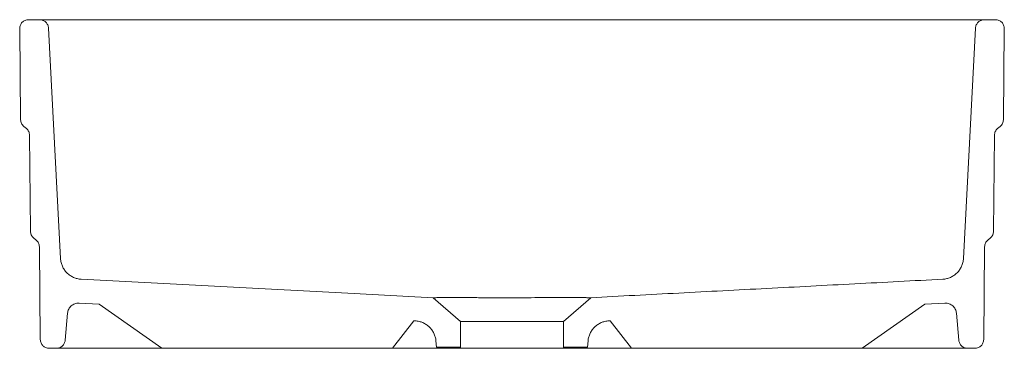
# Model space of a CAD drawing. Header units: millimetres. Extents: x 4297.911 to 4298.361, y 2112.83 to 2112.98.
import ezdxf

# ---------------------------------------------------------------- set-up
doc = ezdxf.new("R2010")
doc.units = ezdxf.units.MM
doc.layers.add('SANINDUSA', color=3, linetype='Continuous')

msp = doc.modelspace()

# ---------------------------------------------------------------- linework, layer by layer
at = {"layer": 'SANINDUSA', "linetype": 'Continuous', "lineweight": 15}
for p, q in [((4297.91979, 2112.9801), (4297.91463, 2112.9801)), ((4297.91979, 2112.9801), (4298.35138, 2112.9801)), ((4298.35655, 2112.9801), (4298.35138, 2112.9801)), ((4297.91063, 2112.97606), (4297.91104, 2112.93444)), ((4297.92379, 2112.97631), (4297.9293, 2112.87109)), ((4298.34188, 2112.87109), (4298.34739, 2112.97631)), ((4298.36013, 2112.93444), (4298.36055, 2112.97606)), ((4297.91369, 2112.9304), (4297.91247, 2112.93142)), ((4298.3587, 2112.93142), (4298.35749, 2112.9304)), ((4297.91555, 2112.88356), (4297.91512, 2112.92738)), ((4298.35606, 2112.92738), (4298.35562, 2112.88356)), ((4297.9182, 2112.87952), (4297.91698, 2112.88053)), ((4298.35419, 2112.88053), (4298.35298, 2112.87952)), ((4297.92005, 2112.83406), (4297.91962, 2112.87649)), ((4298.35155, 2112.87649), (4298.35113, 2112.83406)), ((4298.0996, 2112.8532), (4298.11209, 2112.84235)), ((4298.15909, 2112.84235), (4298.17159, 2112.85321)), ((4297.94696, 2112.85019), (4297.93773, 2112.85067)), ((4297.97564, 2112.8301), (4297.94696, 2112.85019)), ((4298.29553, 2112.8301), (4298.32422, 2112.85019)), ((4298.33344, 2112.85067), (4298.32422, 2112.85019)), ((4297.93249, 2112.84611), (4297.93141, 2112.83375)), ((4298.33977, 2112.83375), (4298.33869, 2112.84611)), ((4298.09073, 2112.84265), (4298.08092, 2112.8301)), ((4298.09139, 2112.84262), (4298.09073, 2112.84265)), ((4298.11209, 2112.84235), (4298.15909, 2112.84235)), ((4298.11209, 2112.84235), (4298.11209, 2112.8301)), ((4298.15909, 2112.8301), (4298.15909, 2112.84235)), ((4298.18045, 2112.84265), (4298.17978, 2112.84262)), ((4298.18045, 2112.84265), (4298.19025, 2112.8301)), ((4298.10083, 2112.8335), (4298.10109, 2112.83055)), ((4298.17009, 2112.83055), (4298.17035, 2112.8335)), ((4297.92742, 2112.8301), (4297.92405, 2112.8301)), ((4297.97564, 2112.8301), (4297.92742, 2112.8301)), ((4298.08092, 2112.8301), (4297.97564, 2112.8301)), ((4298.08092, 2112.8301), (4298.10153, 2112.8301)), ((4298.10109, 2112.83055), (4298.11208, 2112.83055)), ((4298.11209, 2112.8301), (4298.10153, 2112.8301)), ((4298.11209, 2112.8301), (4298.15909, 2112.8301)), ((4298.1591, 2112.83055), (4298.17009, 2112.83055)), ((4298.16965, 2112.8301), (4298.1591, 2112.8301)), ((4298.17743, 2112.8301), (4298.16965, 2112.8301)), ((4298.17743, 2112.8301), (4298.19025, 2112.8301)), ((4298.19025, 2112.8301), (4298.29553, 2112.8301)), ((4298.34375, 2112.8301), (4298.29553, 2112.8301)), ((4298.34713, 2112.8301), (4298.34375, 2112.8301))]:
    msp.add_line(p, q, dxfattribs=at)
at = {"layer": 'SANINDUSA', "linetype": 'Continuous', "lineweight": 15, "flags": 128}
msp.add_lwpolyline([(4297.93876, 2112.86163), (4298.06343, 2112.8551), (4298.0996, 2112.8532)], dxfattribs=at)
at = {"layer": 'SANINDUSA', "linetype": 'Continuous', "lineweight": 15}
for points, knots in [([(4297.91463, 2112.9801), (4297.91436, 2112.9801), (4297.9141, 2112.98008), (4297.91359, 2112.97997), (4297.91333, 2112.9799), (4297.91285, 2112.97969), (4297.91261, 2112.97957), (4297.91218, 2112.97927), (4297.91197, 2112.9791), (4297.9116, 2112.97873), (4297.91144, 2112.97853), (4297.91114, 2112.97809), (4297.91102, 2112.97785), (4297.91082, 2112.97737), (4297.91075, 2112.97711), (4297.91065, 2112.97659), (4297.91063, 2112.97633), (4297.91063, 2112.97606)], [0, 0, 0, 0, 0.125, 0.125, 0.25, 0.25, 0.375, 0.375, 0.5, 0.5, 0.625, 0.625, 0.75, 0.75, 0.875, 0.875, 1, 1, 1, 1]), ([(4297.92379, 2112.97631), (4297.92377, 2112.97656), (4297.92374, 2112.97681), (4297.92362, 2112.9773), (4297.92353, 2112.97755), (4297.92332, 2112.97801), (4297.92319, 2112.97822), (4297.9229, 2112.97863), (4297.92273, 2112.97883), (4297.92236, 2112.97918), (4297.92216, 2112.97934), (4297.92173, 2112.97961), (4297.92151, 2112.97972), (4297.92104, 2112.97991), (4297.92079, 2112.97998), (4297.9203, 2112.98008), (4297.92005, 2112.9801), (4297.91979, 2112.9801)], [0, 0, 0, 0, 0.125, 0.125, 0.25, 0.25, 0.375, 0.375, 0.5, 0.5, 0.625, 0.625, 0.75, 0.75, 0.875, 0.875, 1, 1, 1, 1]), ([(4298.35138, 2112.9801), (4298.35113, 2112.9801), (4298.35088, 2112.98008), (4298.35038, 2112.97998), (4298.35014, 2112.97991), (4298.34967, 2112.97972), (4298.34944, 2112.97961), (4298.34902, 2112.97934), (4298.34882, 2112.97918), (4298.34845, 2112.97883), (4298.34828, 2112.97864), (4298.34799, 2112.97823), (4298.34786, 2112.97801), (4298.34764, 2112.97755), (4298.34756, 2112.97731), (4298.34744, 2112.97682), (4298.3474, 2112.97657), (4298.34739, 2112.97631)], [0, 0, 0, 0, 0.125, 0.125, 0.25, 0.25, 0.375, 0.375, 0.5, 0.5, 0.625, 0.625, 0.75, 0.75, 0.875, 0.875, 1, 1, 1, 1]), ([(4298.36055, 2112.97606), (4298.36055, 2112.97633), (4298.36053, 2112.97659), (4298.36043, 2112.9771), (4298.36035, 2112.97736), (4298.36016, 2112.97785), (4298.36003, 2112.97808), (4298.35974, 2112.97852), (4298.35958, 2112.97873), (4298.35921, 2112.9791), (4298.35901, 2112.97927), (4298.35857, 2112.97957), (4298.35833, 2112.97969), (4298.35785, 2112.97989), (4298.3576, 2112.97997), (4298.35708, 2112.98008), (4298.35681, 2112.9801), (4298.35655, 2112.9801)], [0, 0, 0, 0, 0.125, 0.125, 0.25, 0.25, 0.375, 0.375, 0.5, 0.5, 0.625, 0.625, 0.75, 0.75, 0.875, 0.875, 1, 1, 1, 1]), ([(4297.91104, 2112.93444), (4297.91105, 2112.93415), (4297.91108, 2112.93387), (4297.91121, 2112.93331), (4297.91131, 2112.93303), (4297.91155, 2112.93252), (4297.9117, 2112.93227), (4297.91205, 2112.93181), (4297.91225, 2112.9316), (4297.91247, 2112.93142)], [0, 0, 0, 0, 0.25, 0.25, 0.5, 0.5, 0.75, 0.75, 1, 1, 1, 1]), ([(4298.3587, 2112.93142), (4298.35892, 2112.9316), (4298.35912, 2112.93181), (4298.35947, 2112.93226), (4298.35963, 2112.93251), (4298.35987, 2112.93303), (4298.35996, 2112.9333), (4298.36009, 2112.93386), (4298.36013, 2112.93415), (4298.36013, 2112.93444)], [0, 0, 0, 0, 0.25, 0.25, 0.5, 0.5, 0.75, 0.75, 1, 1, 1, 1]), ([(4297.91512, 2112.92738), (4297.91511, 2112.92766), (4297.91508, 2112.92795), (4297.91495, 2112.92851), (4297.91485, 2112.92879), (4297.91461, 2112.92931), (4297.91446, 2112.92955), (4297.91411, 2112.93001), (4297.91391, 2112.93022), (4297.91369, 2112.9304)], [0, 0, 0, 0, 0.25, 0.25, 0.5, 0.5, 0.75, 0.75, 1, 1, 1, 1]), ([(4298.35749, 2112.9304), (4298.35727, 2112.93021), (4298.35707, 2112.93001), (4298.35672, 2112.92955), (4298.35657, 2112.92931), (4298.35632, 2112.92878), (4298.35623, 2112.92851), (4298.3561, 2112.92795), (4298.35606, 2112.92767), (4298.35606, 2112.92738)], [0, 0, 0, 0, 0.25, 0.25, 0.5, 0.5, 0.75, 0.75, 1, 1, 1, 1]), ([(4297.91555, 2112.88356), (4297.91556, 2112.88327), (4297.91559, 2112.88298), (4297.91572, 2112.88242), (4297.91581, 2112.88215), (4297.91606, 2112.88163), (4297.91621, 2112.88138), (4297.91656, 2112.88092), (4297.91676, 2112.88072), (4297.91698, 2112.88053)], [0, 0, 0, 0, 0.25, 0.25, 0.5, 0.5, 0.75, 0.75, 1, 1, 1, 1]), ([(4298.35419, 2112.88053), (4298.35441, 2112.88072), (4298.35462, 2112.88093), (4298.35497, 2112.88138), (4298.35512, 2112.88163), (4298.35536, 2112.88215), (4298.35546, 2112.88242), (4298.35559, 2112.88298), (4298.35562, 2112.88327), (4298.35562, 2112.88356)], [0, 0, 0, 0, 0.25, 0.25, 0.5, 0.5, 0.75, 0.75, 1, 1, 1, 1]), ([(4297.91962, 2112.87649), (4297.91962, 2112.87678), (4297.91959, 2112.87707), (4297.91946, 2112.87763), (4297.91936, 2112.8779), (4297.91912, 2112.87842), (4297.91897, 2112.87867), (4297.91862, 2112.87912), (4297.91841, 2112.87933), (4297.9182, 2112.87952)], [0, 0, 0, 0, 0.25, 0.25, 0.5, 0.5, 0.75, 0.75, 1, 1, 1, 1]), ([(4298.35298, 2112.87952), (4298.35276, 2112.87933), (4298.35256, 2112.87912), (4298.35221, 2112.87867), (4298.35206, 2112.87842), (4298.35181, 2112.8779), (4298.35172, 2112.87762), (4298.35159, 2112.87707), (4298.35155, 2112.87678), (4298.35155, 2112.87649)], [0, 0, 0, 0, 0.25, 0.25, 0.5, 0.5, 0.75, 0.75, 1, 1, 1, 1]), ([(4297.9293, 2112.87109), (4297.92933, 2112.87048), (4297.92942, 2112.86988), (4297.92963, 2112.86899), (4297.92972, 2112.8687), (4297.92991, 2112.86812), (4297.93003, 2112.86783), (4297.9304, 2112.86699), (4297.9307, 2112.86646), (4297.93122, 2112.86571), (4297.9314, 2112.86546), (4297.93179, 2112.86499), (4297.932, 2112.86476), (4297.93265, 2112.86411), (4297.93311, 2112.86373), (4297.93412, 2112.86304), (4297.93466, 2112.86273), (4297.93577, 2112.86223), (4297.93635, 2112.86204), (4297.93754, 2112.86175), (4297.93815, 2112.86166), (4297.93876, 2112.86163)], [0, 0, 0, 0, 0.125, 0.125, 0.1875, 0.1875, 0.25, 0.25, 0.375, 0.375, 0.4375, 0.4375, 0.5, 0.5, 0.625, 0.625, 0.75, 0.75, 0.875, 0.875, 1, 1, 1, 1]), ([(4298.33241, 2112.86163), (4298.33303, 2112.86166), (4298.33363, 2112.86175), (4298.33452, 2112.86196), (4298.33481, 2112.86205), (4298.33539, 2112.86224), (4298.33568, 2112.86236), (4298.33652, 2112.86273), (4298.33705, 2112.86303), (4298.3378, 2112.86354), (4298.33804, 2112.86373), (4298.33851, 2112.86412), (4298.33874, 2112.86433), (4298.33939, 2112.86498), (4298.33978, 2112.86544), (4298.34047, 2112.86645), (4298.34077, 2112.86699), (4298.34127, 2112.8681), (4298.34147, 2112.86868), (4298.34175, 2112.86986), (4298.34184, 2112.87048), (4298.34188, 2112.87109)], [0, 0, 0, 0, 0.125, 0.125, 0.1875, 0.1875, 0.25, 0.25, 0.375, 0.375, 0.4375, 0.4375, 0.5, 0.5, 0.625, 0.625, 0.75, 0.75, 0.875, 0.875, 1, 1, 1, 1]), ([(4298.17159, 2112.85321), (4298.18499, 2112.85392), (4298.19839, 2112.85462), (4298.2252, 2112.85602), (4298.2386, 2112.85672), (4298.2654, 2112.85812), (4298.2788, 2112.85883), (4298.30561, 2112.86023), (4298.31901, 2112.86093), (4298.33241, 2112.86163)], [0, 0, 0, 0, 0.25, 0.25, 0.5, 0.5, 0.75, 0.75, 1, 1, 1, 1]), ([(4298.0996, 2112.8532), (4298.09961, 2112.8532), (4298.09962, 2112.8532), (4298.09969, 2112.8532), (4298.09974, 2112.8532), (4298.09992, 2112.8532), (4298.1001, 2112.85321), (4298.1008, 2112.85321), (4298.10149, 2112.85322), (4298.10263, 2112.85322), (4298.10287, 2112.85322), (4298.10338, 2112.85322), (4298.10364, 2112.85322), (4298.10448, 2112.85322), (4298.10508, 2112.85323), (4298.10639, 2112.85323), (4298.10709, 2112.85323), (4298.10858, 2112.85323), (4298.10939, 2112.85323), (4298.11189, 2112.85322), (4298.11371, 2112.85322), (4298.11663, 2112.85322), (4298.11764, 2112.85322), (4298.11973, 2112.85321), (4298.1208, 2112.85321), (4298.12405, 2112.85321), (4298.12628, 2112.8532), (4298.12917, 2112.8532), (4298.12975, 2112.8532), (4298.13092, 2112.8532), (4298.13151, 2112.8532), (4298.13326, 2112.8532), (4298.13443, 2112.8532), (4298.13676, 2112.8532), (4298.13793, 2112.8532), (4298.13968, 2112.8532), (4298.14026, 2112.85321), (4298.14143, 2112.85321), (4298.14201, 2112.85321), (4298.14491, 2112.85321), (4298.14715, 2112.85322), (4298.15039, 2112.85322), (4298.15145, 2112.85322), (4298.15301, 2112.85323), (4298.15353, 2112.85323), (4298.15454, 2112.85323), (4298.15504, 2112.85323), (4298.15749, 2112.85323), (4298.1593, 2112.85323), (4298.16137, 2112.85323), (4298.16178, 2112.85323), (4298.16257, 2112.85323), (4298.16296, 2112.85323), (4298.16409, 2112.85323), (4298.16479, 2112.85323), (4298.16675, 2112.85322), (4298.16786, 2112.85322), (4298.169, 2112.85322), (4298.16922, 2112.85322), (4298.16962, 2112.85321), (4298.16981, 2112.85321), (4298.17033, 2112.85321), (4298.17091, 2112.85321), (4298.17127, 2112.85321), (4298.17145, 2112.85321), (4298.1715, 2112.85321), (4298.17156, 2112.85321), (4298.17158, 2112.85321), (4298.17159, 2112.85321)], [0, 0, 0, 0, 0.015625, 0.015625, 0.03125, 0.03125, 0.0625, 0.0625, 0.125, 0.125, 0.140625, 0.140625, 0.15625, 0.15625, 0.1875, 0.1875, 0.21875, 0.21875, 0.25, 0.25, 0.3125, 0.3125, 0.34375, 0.34375, 0.375, 0.375, 0.4375, 0.4375, 0.453125, 0.453125, 0.46875, 0.46875, 0.5, 0.5, 0.53125, 0.53125, 0.546875, 0.546875, 0.5625, 0.5625, 0.625, 0.625, 0.65625, 0.65625, 0.671875, 0.671875, 0.6875, 0.6875, 0.75, 0.75, 0.765625, 0.765625, 0.78125, 0.78125, 0.8125, 0.8125, 0.875, 0.875, 0.890625, 0.890625, 0.90625, 0.90625, 0.9375, 0.96875, 0.96875, 0.984375, 0.984375, 1, 1, 1, 1]), ([(4297.93773, 2112.85067), (4297.93741, 2112.85069), (4297.93709, 2112.85067), (4297.93646, 2112.85058), (4297.93615, 2112.85051), (4297.93554, 2112.8503), (4297.93525, 2112.85017), (4297.9347, 2112.84985), (4297.93443, 2112.84966), (4297.93395, 2112.84924), (4297.93373, 2112.84901), (4297.93333, 2112.8485), (4297.93316, 2112.84823), (4297.93287, 2112.84766), (4297.93275, 2112.84736), (4297.93257, 2112.84674), (4297.93252, 2112.84643), (4297.93249, 2112.84611)], [0, 0, 0, 0, 0.125, 0.125, 0.25, 0.25, 0.375, 0.375, 0.5, 0.5, 0.625, 0.625, 0.75, 0.75, 0.875, 0.875, 1, 1, 1, 1]), ([(4298.33869, 2112.84611), (4298.33866, 2112.84643), (4298.3386, 2112.84675), (4298.33842, 2112.84736), (4298.33831, 2112.84766), (4298.33802, 2112.84823), (4298.33784, 2112.8485), (4298.33745, 2112.84901), (4298.33723, 2112.84924), (4298.33674, 2112.84966), (4298.33648, 2112.84985), (4298.33593, 2112.85017), (4298.33564, 2112.8503), (4298.33503, 2112.85051), (4298.33472, 2112.85058), (4298.33409, 2112.85067), (4298.33376, 2112.85069), (4298.33344, 2112.85067)], [0, 0, 0, 0, 0.125, 0.125, 0.25, 0.25, 0.375, 0.375, 0.5, 0.5, 0.625, 0.625, 0.75, 0.75, 0.875, 0.875, 1, 1, 1, 1]), ([(4298.10083, 2112.8335), (4298.1008, 2112.8338), (4298.10076, 2112.8341), (4298.10066, 2112.83469), (4298.10059, 2112.83498), (4298.10036, 2112.83584), (4298.10015, 2112.83639), (4298.09977, 2112.8372), (4298.09963, 2112.83747), (4298.09932, 2112.83798), (4298.09916, 2112.83823), (4298.09864, 2112.83895), (4298.09825, 2112.8394), (4298.09739, 2112.84024), (4298.09692, 2112.84061), (4298.09617, 2112.84111), (4298.09592, 2112.84127), (4298.09539, 2112.84155), (4298.09512, 2112.84169), (4298.09431, 2112.84204), (4298.09374, 2112.84223), (4298.09287, 2112.84243), (4298.09257, 2112.84249), (4298.09198, 2112.84257), (4298.09169, 2112.8426), (4298.09139, 2112.84262)], [0, 0, 0, 0, 0.0625, 0.0625, 0.125, 0.125, 0.25, 0.25, 0.3125, 0.3125, 0.375, 0.375, 0.5, 0.5, 0.625, 0.625, 0.6875, 0.6875, 0.75, 0.75, 0.875, 0.875, 0.9375, 0.9375, 1, 1, 1, 1]), ([(4298.17978, 2112.84262), (4298.17919, 2112.84259), (4298.17859, 2112.8425), (4298.17743, 2112.84223), (4298.17687, 2112.84204), (4298.17605, 2112.84168), (4298.17578, 2112.84155), (4298.17525, 2112.84127), (4298.175, 2112.84111), (4298.17426, 2112.84062), (4298.1738, 2112.84024), (4298.17315, 2112.83962), (4298.17294, 2112.8394), (4298.17255, 2112.83895), (4298.17237, 2112.83872), (4298.17184, 2112.83799), (4298.17154, 2112.83747), (4298.17102, 2112.8364), (4298.17082, 2112.83584), (4298.17058, 2112.83498), (4298.17052, 2112.83468), (4298.17041, 2112.83409), (4298.17037, 2112.8338), (4298.17035, 2112.8335)], [0, 0, 0, 0, 0.125, 0.125, 0.25, 0.25, 0.3125, 0.3125, 0.375, 0.375, 0.5, 0.5, 0.5625, 0.5625, 0.625, 0.625, 0.75, 0.75, 0.875, 0.875, 0.9375, 0.9375, 1, 1, 1, 1]), ([(4297.92005, 2112.83406), (4297.92005, 2112.8338), (4297.92008, 2112.83354), (4297.92019, 2112.83303), (4297.92026, 2112.83278), (4297.92057, 2112.83207), (4297.92087, 2112.83162), (4297.92142, 2112.83107), (4297.92162, 2112.83091), (4297.92206, 2112.83062), (4297.92229, 2112.8305), (4297.92277, 2112.8303), (4297.92302, 2112.83023), (4297.92353, 2112.83013), (4297.92379, 2112.8301), (4297.92405, 2112.8301)], [0, 0, 0, 0, 0.125, 0.125, 0.25, 0.25, 0.5, 0.5, 0.625, 0.625, 0.75, 0.75, 0.875, 0.875, 1, 1, 1, 1]), ([(4297.92742, 2112.8301), (4297.92767, 2112.8301), (4297.92792, 2112.83013), (4297.9284, 2112.83022), (4297.92864, 2112.83028), (4297.92933, 2112.83055), (4297.92977, 2112.83082), (4297.93031, 2112.83132), (4297.93047, 2112.8315), (4297.93077, 2112.8319), (4297.9309, 2112.83211), (4297.93112, 2112.83256), (4297.93121, 2112.83279), (4297.93134, 2112.83326), (4297.93139, 2112.83351), (4297.93141, 2112.83375)], [0, 0, 0, 0, 0.125, 0.125, 0.25, 0.25, 0.5, 0.5, 0.625, 0.625, 0.75, 0.75, 0.875, 0.875, 1, 1, 1, 1]), ([(4298.33977, 2112.83375), (4298.33981, 2112.83326), (4298.33995, 2112.83277), (4298.34028, 2112.83211), (4298.34041, 2112.8319), (4298.3407, 2112.8315), (4298.34087, 2112.83132), (4298.34124, 2112.83098), (4298.34143, 2112.83084), (4298.34185, 2112.83057), (4298.34208, 2112.83046), (4298.34254, 2112.83028), (4298.34277, 2112.83022), (4298.34326, 2112.83013), (4298.34351, 2112.8301), (4298.34375, 2112.8301)], [0, 0, 0, 0, 0.25, 0.25, 0.375, 0.375, 0.5, 0.5, 0.625, 0.625, 0.75, 0.75, 0.875, 0.875, 1, 1, 1, 1]), ([(4298.34713, 2112.8301), (4298.34739, 2112.8301), (4298.34765, 2112.83013), (4298.34816, 2112.83023), (4298.34841, 2112.8303), (4298.34889, 2112.8305), (4298.34912, 2112.83062), (4298.34956, 2112.83091), (4298.34976, 2112.83108), (4298.35013, 2112.83144), (4298.35029, 2112.83164), (4298.35059, 2112.83207), (4298.35071, 2112.8323), (4298.35091, 2112.83278), (4298.35099, 2112.83303), (4298.3511, 2112.83354), (4298.35113, 2112.8338), (4298.35113, 2112.83406)], [0, 0, 0, 0, 0.125, 0.125, 0.25, 0.25, 0.375, 0.375, 0.5, 0.5, 0.625, 0.625, 0.75, 0.75, 0.875, 0.875, 1, 1, 1, 1])]:
    msp.add_open_spline(points, degree=3, knots=knots, dxfattribs=at)

doc.saveas('drawing.dxf')
